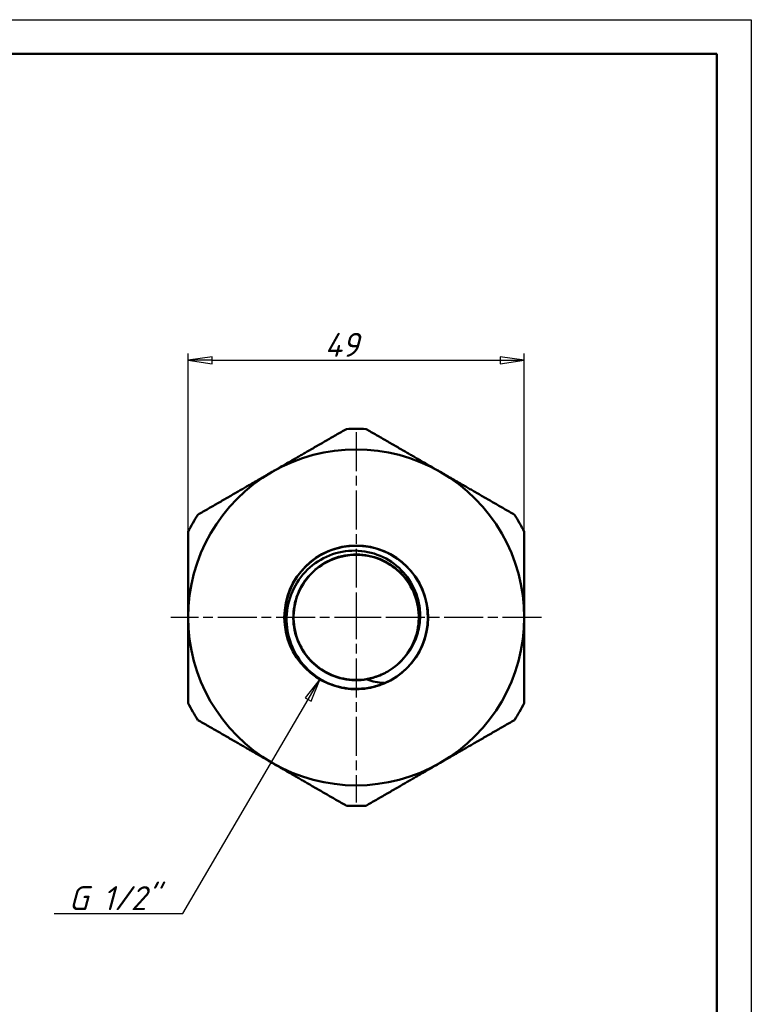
# Model space of a CAD drawing. Header units: millimetres. Extents: x -117 to 513, y -69 to 356.
# Tile 14 of 15: x 103 to 210, y 153 to 297. Entities that reach past the tile are written whole.
import ezdxf

# ---------------------------------------------------------------- set-up
doc = ezdxf.new("R2010")
doc.units = ezdxf.units.MM
doc.linetypes.add('CHAIN', pattern=[0.7087, 0.4724, -0.0591, 0.1181, -0.0591])
for name, color, linetype, lineweight in [('Видимые тонкие (ГОСТ)', 7, 'Continuous', 35), ('Видимый контур (ГОСТ)', 7, 'Continuous', 50), ('Кромка (ГОСТ)', 7, 'Continuous', 50), ('Маркер центра (ГОСТ)', 7, 'Continuous', 25), ('Размер (ГОСТ)', 7, 'Continuous', 25)]:
    doc.layers.add(name, color=color, linetype=linetype, lineweight=lineweight)
doc.styles.add('Обычный текст (ГОСТ)', font='GOST Common Italic.ttf')
doc.dimstyles.new('Обычный (ГОСТ)', dxfattribs={"dimtxt": 3.5, "dimasz": 3.5, "dimexe": 1, "dimexo": 0, "dimgap": 0.5, "dimtad": 1, "dimrnd": 1e-08, "dimtxsty": 'Обычный текст (ГОСТ)', "dimblk": 'Filled-1', "dimcen": 0.09, "dimdle": 15, "dimclrd": 256, "dimclre": 256, "dimclrt": 256, "dimazin": 2, "dimtfac": 0.714286, "dimtdec": 3, "dimtmove": 0, "dimatfit": 3, "dimfxl": 1, "dimtolj": 1, "dimlwd": 25, "dimlwe": 25, "dimarcsym": 0})

# ---------------------------------------------------------------- blocks, each defined once
blk = doc.blocks.new('Рамки ГОСТ_ граница 297x210')
at = {"layer": 'Кромка (ГОСТ)', "lineweight": 25}
for p, q in [((0, 297), (210, 297)), ((210, 297), (210, 0))]:
    blk.add_line(p, q, dxfattribs=at)
at = {"layer": 'Кромка (ГОСТ)'}
for p, q in [((205, 292), (20, 292)), ((205, 5), (205, 292))]:
    blk.add_line(p, q, dxfattribs=at)
blk = doc.blocks.new('Filled-1')
at = {"color": 0}
for p, q in [((0, 0), (-1, 0.143)), ((-1, 0.143), (-1, -0.143)), ((-1, 0), (0, 0)), ((-1, -0.143), (0, 0))]:
    blk.add_line(p, q, dxfattribs=at)
at = {"color": 0, "flags": 128}
blk.add_lwpolyline([(-1, -0.143), (0, 0), (-1, 0.143), (-1, -0.143)], dxfattribs=at)
at = {"color": 0}
blk.add_solid([(-1, -0.143), (0, 0), (-1, 0.143), (-1, -0.143)], dxfattribs=at)
blk = doc.blocks.new('*D10')
at = {"layer": 'Defpoints', "color": 0, "linetype": 'Continuous', "transparency": 16777216}
for p in [(176.91, 247.34), (127.91, 222.34), (176.91, 222.34)]:
    blk.add_point(p, dxfattribs=at)
at = {"layer": 'Размер (ГОСТ)', "linetype": 'Continuous', "lineweight": 25, "transparency": 16777216}
for p, q in [((127.91, 222.34), (127.91, 248.34)), ((131.41, 247.34), (173.41, 247.34)), ((176.91, 222.34), (176.91, 248.34))]:
    blk.add_line(p, q, dxfattribs=at)
at = {"layer": 'Размер (ГОСТ)', "linetype": 'Continuous', "lineweight": 25, "transparency": 16777216, "xscale": 3.5, "yscale": 3.5, "zscale": 3.5, "rotation": 180}
blk.add_blockref('Filled-1', (127.91, 247.34), dxfattribs=at)
at = {"layer": 'Размер (ГОСТ)', "linetype": 'Continuous', "lineweight": 25, "transparency": 16777216, "xscale": 3.5, "yscale": 3.5, "zscale": 3.5}
blk.add_blockref('Filled-1', (176.91, 247.34), dxfattribs=at)
at = {"layer": 'Размер (ГОСТ)', "linetype": 'Continuous', "lineweight": 25, "transparency": 16777216, "insert": (147.81, 251.34), "char_height": 3.5, "attachment_point": 1, "style": 'Обычный текст (ГОСТ)'}
blk.add_mtext('\\A1;49', dxfattribs=at)
blk = doc.blocks.new('*D11')
at = {"layer": 'Defpoints', "color": 0, "linetype": 'Continuous', "transparency": 16777216}
for p in [(152.41, 209.85), (147.16, 200.89)]:
    blk.add_point(p, dxfattribs=at)
at = {"layer": 'Размер (ГОСТ)', "linetype": 'Continuous', "lineweight": 25, "transparency": 16777216}
for p, q in [((127.12, 166.66), (145.39, 197.87)), ((108.39, 166.66), (127.12, 166.66))]:
    blk.add_line(p, q, dxfattribs=at)
at = {"layer": 'Размер (ГОСТ)', "linetype": 'Continuous', "lineweight": 25, "transparency": 16777216, "xscale": 3.5, "yscale": 3.5, "zscale": 3.5, "rotation": 59.65212159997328}
blk.add_blockref('Filled-1', (147.16, 200.89), dxfattribs=at)
at = {"layer": 'Размер (ГОСТ)', "linetype": 'Continuous', "lineweight": 25, "transparency": 16777216, "insert": (108.39, 170.66), "char_height": 3.5, "attachment_point": 1, "style": 'Обычный текст (ГОСТ)'}
blk.add_mtext('\\A1; \\fGOST Common|b0|i1;\\H3.5000;G 1/2"', dxfattribs=at)
blk = doc.blocks.new('*D12')
at = {"layer": 'Defpoints', "color": 0, "linetype": 'Continuous', "transparency": 16777216}
for p in [(70.71, 232.27), (69.54, 187.43), (92.81, 187.43)]:
    blk.add_point(p, dxfattribs=at)
at = {"layer": 'Размер (ГОСТ)', "linetype": 'Continuous', "lineweight": 25, "transparency": 16777216}
for p, q in [((70.71, 232.27), (93.81, 232.27)), ((92.81, 228.77), (92.81, 190.93)), ((69.54, 187.43), (93.81, 187.43))]:
    blk.add_line(p, q, dxfattribs=at)
at = {"layer": 'Размер (ГОСТ)', "linetype": 'Continuous', "lineweight": 25, "transparency": 16777216, "xscale": 3.5, "yscale": 3.5, "zscale": 3.5}
for p, rotation in [((92.81, 232.27), 90), ((92.81, 187.43), 270)]:
    blk.add_blockref('Filled-1', p, dxfattribs=dict(at, rotation=rotation))
at = {"layer": 'Размер (ГОСТ)', "linetype": 'Continuous', "lineweight": 25, "transparency": 16777216, "insert": (88.81, 200.9), "char_height": 3.5, "attachment_point": 1, "rotation": 90, "style": 'Обычный текст (ГОСТ)'}
blk.add_mtext('\\A1; \\fGOST Common|b0|i1;\\H3.5000;G 1 1/2"', dxfattribs=at)

msp = doc.modelspace()

# ---------------------------------------------------------------- linework, layer by layer
at = {"layer": 'Видимые тонкие (ГОСТ)'}
for points, knots in [([(154, 200.769), (151.667, 200.36), (149.182, 200.895), (147.223, 202.227), (145.265, 203.559), (143.854, 205.673), (143.377, 207.992), (142.899, 210.312), (143.359, 212.811), (144.632, 214.808), (145.904, 216.804), (147.974, 218.277), (150.278, 218.824), (152.581, 219.371), (155.091, 218.987), (157.125, 217.776), (159.159, 216.565), (160.693, 214.542), (161.311, 212.257), (161.799, 210.451), (161.709, 208.497), (161.083, 206.735)], [2.9680898, 2.9680898, 2.9680898, 2.9680898, 3.7387833, 3.7387833, 3.7387833, 4.5093306, 4.5093306, 4.5093306, 5.2797334, 5.2797334, 5.2797334, 6.0499932, 6.0499932, 6.0499932, 6.8201113, 6.8201113, 6.8201113, 7.5900893, 7.5900893, 7.5900893, 8.1988391, 8.1988391, 8.1988391, 8.1988391]), ([(156.468, 200.296), (154.082, 199.282), (151.312, 199.207), (148.874, 200.089), (147.907, 200.439), (146.997, 200.938), (146.176, 201.557)], [2.7398632, 2.7398632, 2.7398632, 2.7398632, 3.4888982, 3.4888982, 3.4888982, 3.7860221, 3.7860221, 3.7860221, 3.7860221])]:
    msp.add_open_spline(points, degree=3, knots=knots, dxfattribs=at)
at = {"layer": 'Видимый контур (ГОСТ)'}
msp.add_circle((152.408, 209.852), 10.475, dxfattribs=at)
msp.add_circle((152.408, 209.852), 10.475, dxfattribs=at)
for radius, start, end in [(27.5, 87.01229, 92.98771), (24.5, 60, 120), (24.5, 120, 180), (24.5, 0, 60), (27.5, 147.01229, 152.98771), (27.5, 27.01229, 32.98771), (10.445, 289.18751, 251.13168), (24.5, 180, 240), (24.5, 300, 0), (9.13, 297.92746, 301.29343), (27.5, 207.01229, 212.98771), (27.5, 327.01229, 332.98771), (24.5, 240, 300), (27.5, 267.01229, 272.98771)]:
    msp.add_arc((152.408, 209.852), radius, start, end, dxfattribs=at)
for points, weights in [([(140.158, 231.07), (145.255, 234.012), (150.975, 237.315)], [1, 1.03618555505, 1.01173739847]), ([(153.842, 237.315), (159.562, 234.012), (164.658, 231.07)], [1.01173739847, 1.03618555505, 1]), ([(129.342, 224.825), (135.062, 228.127), (140.158, 231.07)], [1.01173739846, 1.03618555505, 1]), ([(164.658, 231.07), (169.755, 228.127), (175.475, 224.825)], [1, 1.03618555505, 1.01173739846]), ([(127.908, 209.852), (127.908, 215.737), (127.908, 222.342)], [1, 1.03618555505, 1.01173739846]), ([(176.908, 222.342), (176.908, 215.737), (176.908, 209.852)], [1.01173739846, 1.03618555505, 1]), ([(127.908, 197.362), (127.908, 203.967), (127.908, 209.852)], [1.01173739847, 1.03618555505, 1]), ([(176.908, 209.852), (176.908, 203.967), (176.908, 197.362)], [1, 1.03618555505, 1.01173739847]), ([(140.158, 188.634), (135.062, 191.577), (129.342, 194.879)], [1, 1.03618555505, 1.01173739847]), ([(175.475, 194.879), (169.755, 191.577), (164.658, 188.634)], [1.01173739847, 1.03618555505, 1]), ([(150.975, 182.389), (145.255, 185.692), (140.158, 188.634)], [1.01173739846, 1.03618555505, 1]), ([(164.658, 188.634), (159.562, 185.692), (153.842, 182.389)], [1, 1.03618555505, 1.01173739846])]:
    msp.add_rational_spline(points, weights, degree=2, dxfattribs=at)
for points, knots in [([(161.087, 206.735), (161.381, 207.484), (161.575, 208.269), (161.757, 209.875), (161.742, 210.689), (161.442, 212.703), (161.025, 213.867), (159.764, 215.983), (158.928, 216.912), (156.936, 218.407), (155.797, 218.954), (153.362, 219.588), (152.087, 219.663), (149.567, 219.321), (148.346, 218.901), (146.121, 217.614), (145.141, 216.754), (143.556, 214.698), (142.969, 213.518), (142.276, 210.988), (142.181, 209.66), (142.504, 207.03), (142.924, 205.753), (144.234, 203.419), (145.116, 202.387), (146.171, 201.551)], [-4.3457702, -4.3457702, -4.3457702, -4.3457702, -4.1036623, -4.1036623, -3.8597802, -3.8597802, -3.4914555, -3.4914555, -3.1192055, -3.1192055, -2.7430312, -2.7430312, -2.3629334, -2.3629334, -1.978913, -1.978913, -1.5909708, -1.5909708, -1.1991075, -1.1991075, -0.8033241, -0.8033241, -0.4036213, -0.4036213, 0, 0, 0, 0]), ([(157.149, 202.052), (158.884, 203.116), (160.26, 204.767), (160.968, 206.677), (161.788, 208.886), (161.707, 211.415), (160.748, 213.568), (159.792, 215.714), (157.974, 217.461), (155.792, 218.332), (153.616, 219.2), (151.103, 219.187), (148.936, 218.296), (146.774, 217.406), (144.981, 215.653), (144.044, 213.511), (143.102, 211.358), (143.036, 208.836), (143.864, 206.636), (144.688, 204.447), (146.387, 202.602), (148.501, 201.601), (150.617, 200.599), (153.124, 200.454), (155.341, 201.206), (155.803, 201.363), (156.253, 201.557), (156.684, 201.786)], [-8.8786046, -8.8786046, -8.8786046, -8.8786046, -8.2092128, -8.2092128, -8.2092128, -7.434817, -7.434817, -7.434817, -6.6628681, -6.6628681, -6.6628681, -5.8929804, -5.8929804, -5.8929804, -5.1247789, -5.1247789, -5.1247789, -4.352354, -4.352354, -4.352354, -3.5838372, -3.5838372, -3.5838372, -2.8146278, -2.8146278, -2.8146278, -2.6541665, -2.6541665, -2.6541665, -2.6541665]), ([(157.151, 202.051), (158.05, 202.596), (158.851, 203.283), (160.185, 204.882), (160.71, 205.773), (161.087, 206.735)], [-0.62586458, -0.62586458, -0.62586458, -0.62586458, -0.3100207, -0.3100207, 0, 0, 0, 0]), ([(154, 200.769), (153.999, 200.77), (153.997, 200.771), (153.995, 200.772), (153.994, 200.772), (153.994, 200.774), (153.993, 200.774), (153.993, 200.775), (153.993, 200.776), (153.994, 200.777), (153.994, 200.778), (153.996, 200.78), (153.997, 200.781), (154.002, 200.785), (154.008, 200.788), (154.04, 200.803), (154.085, 200.817), (154.255, 200.866), (154.441, 200.913), (155.185, 201.129), (155.895, 201.365), (156.684, 201.786)], [-0.46423518, -0.46423518, -0.46423518, -0.46423518, -0.46010859, -0.46010859, -0.45810831, -0.45810831, -0.45661381, -0.45661381, -0.45503791, -0.45503791, -0.45275652, -0.45275652, -0.44872987, -0.44872987, -0.43636404, -0.43636404, -0.38827183, -0.38827183, -0.26838679, -0.26838679, 0, 0, 0, 0]), ([(152.438, 199.377), (151.368, 199.374), (150.302, 199.543), (149.201, 199.908), (149.114, 199.938), (149.031, 199.968)], [0, 0, 0, 0, 0.32084234, 0.32084234, 0.34883235, 0.34883235, 0.34883235, 0.34883235]), ([(155.841, 199.987), (155.758, 199.956), (155.672, 199.926), (154.572, 199.555), (153.507, 199.38), (152.438, 199.377)], [0.1304081, 0.1304081, 0.1304081, 0.1304081, 0.14383281, 0.14383281, 0.29781735, 0.29781735, 0.29781735, 0.29781735]), ([(156.468, 200.296), (156.038, 200.319), (155.611, 200.371), (154.785, 200.531), (154.388, 200.636), (154, 200.769)], [-0.26090178, -0.26090178, -0.26090178, -0.26090178, -0.12761916, -0.12761916, 0, 0, 0, 0]), ([(155.841, 199.987), (155.851, 199.991), (155.861, 199.995), (156.136, 200.101), (156.332, 200.195), (156.437, 200.256), (156.456, 200.268), (156.47, 200.28), (156.473, 200.283), (156.476, 200.287), (156.477, 200.288), (156.477, 200.29), (156.477, 200.29), (156.477, 200.291), (156.477, 200.292), (156.477, 200.293), (156.477, 200.293), (156.476, 200.294), (156.475, 200.294), (156.472, 200.295), (156.47, 200.296), (156.468, 200.296)], [-0.035005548, -0.035005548, -0.035005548, -0.035005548, -0.034057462, -0.034057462, -0.007664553, -0.007664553, -0.003158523, -0.003158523, -0.002005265, -0.002005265, -0.001561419, -0.001561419, -0.001321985, -0.001321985, -0.001134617, -0.001134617, -0.000930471, -0.000930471, -0.00062355, -0.00062355, 0, 0, 0, 0])]:
    msp.add_open_spline(points, degree=3, knots=knots, dxfattribs=at)
msp.add_open_spline([(146.171, 201.551), (147.029, 200.872), (147.998, 200.337), (149.031, 199.968)], degree=3, dxfattribs=at)
at = {"layer": 'Маркер центра (ГОСТ)', "linetype": 'CHAIN', "ltscale": 11.993792}
for p, q in [((152.408, 236.852), (152.408, 207.352)), ((152.408, 212.352), (152.408, 182.852)), ((154.908, 209.852), (125.408, 209.852)), ((179.408, 209.852), (149.908, 209.852))]:
    msp.add_line(p, q, dxfattribs=at)
at = {"layer": 'Маркер центра (ГОСТ)', "linetype": 'CHAIN', "ltscale": 2.777527}
for p, q in [((152.408, 212.352), (152.408, 207.352)), ((152.408, 212.352), (152.408, 207.352)), ((154.908, 209.852), (149.908, 209.852)), ((154.908, 209.852), (149.908, 209.852))]:
    msp.add_line(p, q, dxfattribs=at)

# ---------------------------------------------------------------- block references
msp.add_blockref('Рамки ГОСТ_ граница 297x210', (0, 0))

# ---------------------------------------------------------------- dimensions: what is measured, and where the dimension line sits
at = {"layer": 'Размер (ГОСТ)', "linetype": 'Continuous', "lineweight": 25}
dim = msp.add_linear_dim(base=(176.908, 247.342), p1=(127.908, 222.342), p2=(176.908, 222.342), dimstyle='Обычный (ГОСТ)', override={"dimgap": 0.5, "dimdec": 2, "dimtol": 0, "dimlim": 0, "dimtp": 0, "dimtm": 0, "dimtdec": 3, "dimtofl": 0, "dimatfit": 1}, dxfattribs=at)
dim.commit()
dim.dimension.update_dxf_attribs({"geometry": '*D10', "text_midpoint": (150.408, 247.342), "dimtype": 160})
dim = msp.add_linear_dim(base=(92.812, 187.432), p1=(70.714, 232.272), p2=(69.539, 187.432), angle=90, text=' \\fGOST Common|b0|i1;\\H3.5000;G 1 1/2"', dimstyle='Обычный (ГОСТ)', override={"dimgap": 0.5, "dimdec": 2, "dimtol": 0, "dimlim": 0, "dimtp": 0, "dimtm": 0, "dimtdec": 3, "dimtofl": 0, "dimatfit": 1}, dxfattribs=at)
dim.commit()
dim.dimension.update_dxf_attribs({"geometry": '*D12', "text_midpoint": (92.812, 209.852), "dimtype": 160})
dim = msp.add_radius_dim(center=(152.405, 209.847), mpoint=(147.161, 200.89), text=' \\fGOST Common|b0|i1;\\H3.5000;G 1/2"', dimstyle='Обычный (ГОСТ)', override={"dimgap": 0.5, "dimtih": 1, "dimtoh": 1, "dimdec": 2, "dimlfac": 1, "dimcen": 0, "dimtol": 0, "dimlim": 0, "dimtp": 0, "dimtm": 0, "dimtdec": 3, "dimtofl": 0}, dxfattribs=at)
dim.commit()
dim.dimension.update_dxf_attribs({"geometry": '*D11', "text_midpoint": (115.837, 166.657), "dimtype": 164})

doc.saveas('drawing.dxf')
